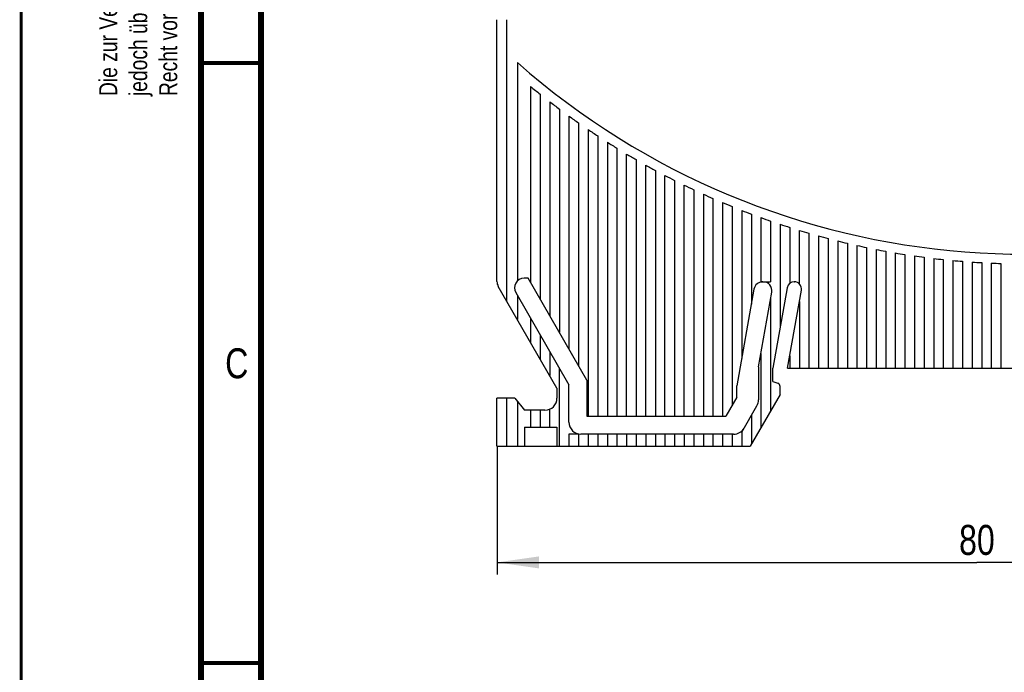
# Model space of a CAD drawing. Extents: x 0 to 420, y 0 to 297.
# Tile 8 of 39: x 0 to 82, y 149 to 204. Entities that reach past the tile are written whole.
import ezdxf

# ---------------------------------------------------------------- set-up
doc = ezdxf.new("R2010")
doc.units = 0
doc.header["$LTSCALE"] = 23.1
doc.layers.get('0').update_dxf_attribs({"linetype": 'CONTINUOUS'})
for name, color, linetype in [('T-PM12-T0X-00-GND_DXF_DIMENSION', 7, 'CONTINUOUS'), ('T-PM12-T0X-00-GND_DXF_FORMAT', 7, 'CONTINUOUS'), ('T-PM12-T0X-0DXF_CONTINUOUS_LINE', 7, 'CONTINUOUS')]:
    doc.layers.add(name, color=color, linetype=linetype)
doc.styles.get("Standard").update_dxf_attribs({"font": 'txt', "width": 0.8})
doc.dimstyles.new('DIMSTYLE_1', dxfattribs={"dimtxt": 2.5, "dimasz": 3.5, "dimexe": 1, "dimexo": 0, "dimtad": 1, "dimdec": 3, "dimtxsty": 'STANDARD', "dimblk": '_ARROW_FILLED', "dimblk1": '_ARROW_FILLED', "dimblk2": '_ARROW_FILLED', "dimcen": 0.09, "dimclrt": 5, "dimazin": 3, "dimtp": 0.3, "dimtm": 0.3, "dimtfac": 1, "dimtdec": 3, "dimtofl": 0, "dimtmove": 0, "dimatfit": 3, "dimtolj": 1})

# ---------------------------------------------------------------- blocks, each defined once
blk = doc.blocks.new('_ARROW_FILLED')
at = {"color": 0, "linetype": 'BYBLOCK'}
blk.add_solid([(0, 0), (-1, 0.143), (-1, -0.143)], dxfattribs=at)
blk = doc.blocks.new('*D0')
at = {"layer": 'T-PM12-T0X-00-GND_DXF_DIMENSION', "color": 2, "linetype": 'CONTINUOUS'}
for p, q in [((119.657, 174.951), (119.657, 157.383)), ((39.657, 168.068), (39.657, 157.383)), ((39.657, 158.383), (79.657, 158.383)), ((119.657, 158.383), (79.657, 158.383))]:
    blk.add_line(p, q, dxfattribs=at)
at = {"layer": 'T-PM12-T0X-00-GND_DXF_DIMENSION', "color": 2, "linetype": 'CONTINUOUS', "xscale": 3.5, "yscale": 3.5, "zscale": 3.5, "rotation": 180}
blk.add_blockref('_ARROW_FILLED', (39.657, 158.383), dxfattribs=at)
at = {"layer": 'T-PM12-T0X-00-GND_DXF_DIMENSION', "color": 2, "linetype": 'CONTINUOUS', "xscale": 3.5, "yscale": 3.5, "zscale": 3.5}
blk.add_blockref('_ARROW_FILLED', (119.657, 158.383), dxfattribs=at)
at = {"layer": 'T-PM12-T0X-00-GND_DXF_DIMENSION', "color": 5, "linetype": 'CONTINUOUS', "insert": (79.657, 161.508), "char_height": 2.5, "width": 5.89286, "attachment_point": 2}
blk.add_mtext('80', dxfattribs=at)

msp = doc.modelspace()

# ---------------------------------------------------------------- linework, layer by layer
at = {"layer": 'T-PM12-T0X-00-GND_DXF_FORMAT', "color": 9, "linetype": 'CONTINUOUS', "const_width": 0.25}
msp.add_lwpolyline([(0, 0), (0, 297)], dxfattribs=at)
at = {"layer": 'T-PM12-T0X-00-GND_DXF_FORMAT', "color": 7, "linetype": 'CONTINUOUS'}
for points, const_width in [([(15, 292), (15, 8)], 0.5), ([(20, 287), (20, 13)], 0.5), ([(15, 200), (20, 200)], 0.35), ([(15, 150), (20, 150)], 0.35)]:
    msp.add_lwpolyline(points, dxfattribs=dict(at, const_width=const_width))
at = {"layer": 'T-PM12-T0X-0DXF_CONTINUOUS_LINE', "color": 7, "linetype": 'CONTINUOUS'}
for p, q in [((39.6565, 181.7827), (39.6565, 203.6137)), ((41.3565, 200.0401), (41.3565, 181.8477)), ((42.4565, 198.0524), (42.4565, 181.7186)), ((43.2565, 197.404), (43.2565, 180.333)), ((44.0565, 196.7763), (44.0565, 178.9473)), ((44.8565, 196.1685), (44.8565, 177.5617)), ((45.6565, 195.5799), (45.6565, 176.1761)), ((46.4565, 195.0099), (46.4565, 174.7904)), ((47.2565, 194.4579), (47.2565, 170.5684)), ((48.0565, 193.9234), (48.0565, 170.5684)), ((48.8565, 193.4058), (48.8565, 170.5684)), ((49.6565, 192.9046), (49.6565, 170.5684)), ((50.4565, 170.5684), (50.4565, 192.4195)), ((51.2565, 191.9499), (51.2565, 170.5684)), ((52.0565, 170.5684), (52.0565, 191.4956)), ((52.8565, 191.0561), (52.8565, 170.5684)), ((53.6565, 170.5684), (53.6565, 190.6311)), ((54.4565, 190.2203), (54.4565, 170.5684)), ((55.2565, 170.5684), (55.2565, 189.8234)), ((56.0565, 189.44), (56.0565, 170.5684)), ((56.8565, 189.0701), (56.8565, 170.5684)), ((57.6565, 188.7132), (57.6565, 170.5684)), ((58.4565, 188.3691), (58.4565, 170.5684)), ((59.2565, 188.0377), (59.2565, 171.4599)), ((60.0565, 187.7187), (60.0565, 175.3717)), ((60.8565, 187.4119), (60.8565, 179.9087)), ((61.6565, 187.1172), (61.6565, 181.7684)), ((62.4565, 186.8344), (62.4565, 181.7684)), ((63.2565, 186.5632), (63.2565, 177.9711)), ((64.0565, 186.3036), (64.0565, 181.6422)), ((64.8565, 181.5977), (64.8565, 186.0555)), ((65.6565, 185.8185), (65.6565, 174.5684)), ((66.4565, 185.5928), (66.4565, 174.5684)), ((67.2565, 185.378), (67.2565, 174.5684)), ((68.0565, 185.1742), (68.0565, 174.5684)), ((68.8565, 184.9811), (68.8565, 174.5684)), ((69.6565, 184.7988), (69.6565, 174.5684)), ((70.4565, 184.627), (70.4565, 174.5684)), ((71.2565, 184.4658), (71.2565, 174.5684)), ((72.0565, 184.3151), (72.0565, 174.5684)), ((72.8565, 184.1747), (72.8565, 174.5684)), ((73.6565, 184.0446), (73.6565, 174.5684)), ((74.4565, 183.9248), (74.4565, 174.5684)), ((75.2565, 183.8151), (75.2565, 174.5684)), ((76.0565, 183.7156), (76.0565, 174.5684)), ((76.8565, 183.6261), (76.8565, 174.5684)), ((77.6565, 183.5467), (77.6565, 174.5684)), ((78.4565, 183.4773), (78.4565, 174.5684)), ((79.2565, 183.4179), (79.2565, 174.5684)), ((80.0565, 183.3684), (80.0565, 174.5684)), ((80.8565, 183.3289), (80.8565, 174.5684)), ((81.6565, 183.2992), (81.6565, 174.5684)), ((44.6565, 172.9081), (39.7637, 181.3827)), ((42.2546, 182.0684), (41.9082, 182.0684)), ((47.1565, 173.578), (42.2546, 182.0684)), ((61.6565, 181.7684), (62.4565, 181.7684)), ((64.4211, 181.7684), (64.4414, 181.7684)), ((41.2154, 180.8684), (45.6565, 173.1761)), ((41.3565, 180.6239), (41.3565, 178.6239)), ((61.0766, 181.1569), (59.6565, 173.1032)), ((61.4565, 174.6733), (62.5544, 180.8999)), ((63.8401, 181.2808), (62.6565, 174.5684)), ((63.875, 174.5684), (65.0225, 181.0759)), ((62.4565, 180.3446), (62.4565, 171.0025)), ((64.8565, 180.1347), (64.8565, 174.5684)), ((42.4565, 178.7186), (42.4565, 176.7186)), ((43.2565, 177.333), (43.2565, 175.333)), ((44.0565, 175.9473), (44.0565, 173.9473)), ((61.6565, 175.8076), (61.6565, 169.6168)), ((64.0565, 175.5976), (64.0565, 174.5684)), ((44.8565, 168.0684), (44.8565, 174.5617)), ((61.4565, 174.6733), (61.4565, 171.9384)), ((62.6565, 173.4684), (62.6565, 174.5684)), ((63.875, 174.5684), (97.3065, 174.5684)), ((45.6565, 170.0684), (45.6565, 173.1761)), ((47.1565, 173.578), (47.1565, 170.5684)), ((62.6565, 173.4684), (63.0591, 173.3218)), ((44.6565, 172.9081), (44.6565, 172.0684)), ((59.6565, 172.1527), (59.6565, 173.1032)), ((63.2565, 172.3881), (60.7625, 168.0684)), ((63.2565, 172.3881), (63.2565, 173.0399)), ((39.6565, 168.0684), (39.6565, 172.0684)), ((41.1565, 172.0684), (39.6565, 172.0684)), ((41.1565, 172.0684), (41.9565, 171.0684)), ((41.3565, 171.8184), (41.3565, 168.0684)), ((59.6565, 172.1527), (58.7418, 170.5684)), ((43.6565, 171.0684), (41.9565, 171.0684)), ((42.4565, 171.0684), (42.4565, 169.6684)), ((43.2565, 171.0684), (43.2565, 169.6684)), ((44.0565, 169.6684), (44.0565, 171.1518)), ((60.0565, 169.2455), (61.3225, 171.4384)), ((47.1565, 170.5684), (58.7418, 170.5684)), ((60.8565, 170.6312), (60.8565, 168.2312)), ((41.9565, 169.6684), (41.9565, 168.0684)), ((41.9565, 169.6684), (44.6565, 169.6684)), ((44.6565, 169.6684), (44.6565, 168.0684)), ((45.6565, 169.0684), (45.6565, 168.0684)), ((46.4565, 169.0684), (45.6565, 169.0684)), ((46.4565, 169.0684), (46.4565, 168.0684)), ((59.3769, 169.0684), (46.6565, 169.0684)), ((47.2565, 169.0684), (47.2565, 168.0684)), ((48.0565, 169.0684), (48.0565, 168.0684)), ((48.8565, 169.0684), (48.8565, 168.0684)), ((49.6565, 169.0684), (49.6565, 168.0684)), ((50.4565, 169.0684), (50.4565, 168.0684)), ((51.2565, 169.0684), (51.2565, 168.0684)), ((52.0565, 169.0684), (52.0565, 168.0684)), ((52.8565, 169.0684), (52.8565, 168.0684)), ((53.6565, 169.0684), (53.6565, 168.0684)), ((54.4565, 169.0684), (54.4565, 168.0684)), ((55.2565, 169.0684), (55.2565, 168.0684)), ((56.0565, 169.0684), (56.0565, 168.0684)), ((56.8565, 169.0684), (56.8565, 168.0684)), ((57.6565, 169.0684), (57.6565, 168.0684)), ((58.4565, 169.0684), (58.4565, 168.0684)), ((59.2565, 169.0684), (59.2565, 168.0684)), ((60.0565, 169.2455), (60.0565, 168.0684)), ((39.6565, 168.0684), (60.7625, 168.0684))]:
    msp.add_line(p, q, dxfattribs=at)
at = {"layer": 'T-PM12-T0X-0DXF_CONTINUOUS_LINE', "color": 9, "linetype": 'CONTINUOUS'}
for p, q in [((40.4565, 203.614), (40.4565, 180.1827)), ((40.4565, 172.0684), (40.4565, 168.0684))]:
    msp.add_line(p, q, dxfattribs=at)
at = {"layer": 'T-PM12-T0X-0DXF_CONTINUOUS_LINE', "color": 7, "linetype": 'CONTINUOUS'}
for centre, radius, start, end in [((83.6565, 248.0684), 64, 228.628589, 302.407513), ((83.6565, 248.0684), 64.8, 230.520472, 231.430991), ((83.6565, 248.0684), 64.8, 232.330113, 233.218471), ((83.6565, 248.0684), 64.8, 234.096647, 234.965185), ((83.6565, 248.0684), 64.8, 235.824588, 236.675325), ((83.6565, 248.0684), 64.8, 237.517836, 238.352532), ((83.6565, 248.0684), 64.8, 239.179799, 240), ((83.6565, 248.0684), 64.8, 240.813477, 241.620552), ((83.6565, 248.0684), 64.8, 242.421532, 243.216705), ((83.6565, 248.0684), 64.8, 244.006345, 244.790714), ((83.6565, 248.0684), 64.8, 245.57006, 246.34462), ((83.6565, 248.0684), 64.8, 247.11462, 247.880275), ((83.6565, 248.0684), 64.8, 248.641794, 249.399375), ((83.6565, 248.0684), 64.8, 250.15321, 250.903481), ((83.6565, 248.0684), 64.8, 251.650365, 252.394034), ((83.6565, 248.0684), 64.8, 253.134653, 253.87238), ((83.6565, 248.0684), 64.8, 254.60737, 255.339774), ((83.6565, 248.0684), 64.8, 256.069736, 256.797399), ((83.6565, 248.0684), 64.8, 257.5229, 258.246374), ((83.6565, 248.0684), 64.8, 258.967952, 259.687763), ((83.6565, 248.0684), 64.8, 260.405932, 261.122582), ((83.6565, 248.0684), 64.8, 261.837835, 262.551809), ((83.6565, 248.0684), 64.8, 263.264623, 263.97639), ((83.6565, 248.0684), 64.8, 264.687225, 265.397242), ((83.6565, 248.0684), 64.8, 266.10655, 266.815261), ((83.6565, 248.0684), 64.8, 267.523485, 268.231331), ((40.4565, 181.7827), 0.8, 180, 210), ((41.9082, 181.2684), 0.8, 90, 210), ((61.8053, 181.0284), 0.74, 90, 170), ((61.8257, 181.0284), 0.74, 350, 90), ((64.4211, 181.1784), 0.59, 90, 170), ((64.4414, 181.1784), 0.59, 350, 90), ((62.9565, 173.0399), 0.3, 0, 70), ((43.6565, 172.0684), 1, 270, 360), ((60.4565, 171.9384), 1, 330, 360), ((46.6565, 170.0684), 1, 180, 270), ((59.3769, 170.0684), 1, 270, 330)]:
    msp.add_arc(centre, radius, start, end, dxfattribs=at)

# ---------------------------------------------------------------- texts
at = {"layer": 'T-PM12-T0X-00-GND_DXF_FORMAT', "color": 9, "linetype": 'CONTINUOUS', "insert": (6.5, 197.25), "char_height": 1.5, "width": 142.875, "attachment_point": 1, "rotation": 90}
msp.add_mtext('Die zur Verfügung gestellten Informationen sind nach unserem Wissen genau und zuverlässig,\\Pjedoch übernimmt E-T-A keine Verantwortung für deren Anwendung. E-T-A behält sich das\\PRecht vor, Spezifikationen im Sinne des technischen Fortschritts jederzeit zu ändern.', dxfattribs=at)
at = {"layer": 'T-PM12-T0X-00-GND_DXF_FORMAT', "color": 5, "linetype": 'CONTINUOUS', "insert": (17, 176.2288), "char_height": 2.5, "width": 3.125, "attachment_point": 1}
msp.add_mtext('C', dxfattribs=at)

# ---------------------------------------------------------------- dimensions: what is measured, and where the dimension line sits
at = {"layer": 'T-PM12-T0X-00-GND_DXF_DIMENSION', "color": 2, "linetype": 'CONTINUOUS'}
dim = msp.add_linear_dim(base=(39.6565, 158.3828), p1=(119.6565, 174.9513), p2=(39.6565, 168.0684), angle=180, dimstyle='DIMSTYLE_1', dxfattribs=at)
dim.commit()
dim.dimension.update_dxf_attribs({"geometry": '*D0', "text_midpoint": (79.2994, 158.3828), "dimtype": 160})

doc.saveas('drawing.dxf')
